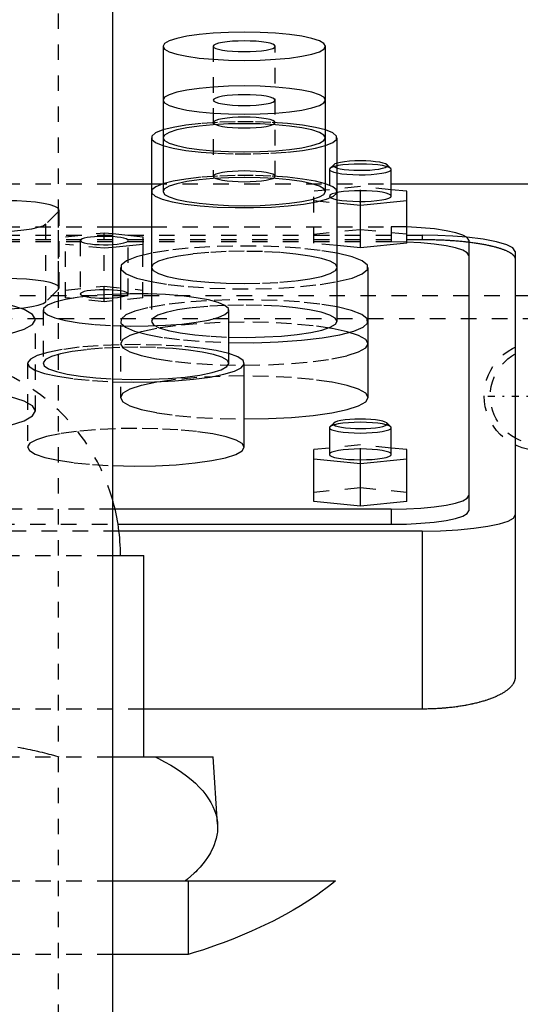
# Model space of a CAD drawing. Extents: x -125 to 125, y -82 to 428.
# Tile 7 of 10: x 6 to 39, y 266 to 329. Entities that reach past the tile are written whole.
import ezdxf

# ---------------------------------------------------------------- set-up
doc = ezdxf.new("R2010")
doc.units = 0
doc.linetypes.add('CENTER', pattern=[1.5, 0.45, -0.5, 0.05, -0.5])
doc.linetypes.add('DASHED', pattern=[2, 1, -1])
for name, color, linetype in [('AM_0', 7, 'CONTINUOUS'), ('AM_3', 7, 'DASHED'), ('AM_7', 7, 'CENTER')]:
    doc.layers.add(name, color=color, linetype=linetype)

msp = doc.modelspace()

# ---------------------------------------------------------------- linework, layer by layer
at = {"layer": 'AM_0', "color": 7, "linetype": 'CONTINUOUS'}
for p, q in [((12.5, 222.5), (12.5, 345.5)), ((15.75, 327.383), (15.75, 318.001)), ((26.25, 318.001), (26.25, 327.383)), ((15, 321.474), (15, 311.384)), ((27, 309.63), (27, 321.474)), ((30.469, 319.493), (30.223, 319.732)), ((30.5, 319.432), (30.469, 319.493)), ((30.5, 317.709), (30.5, 319.432)), ((12.5, 318.5), (15, 318.5)), ((30.5, 318.5), (50, 318.5)), ((31.5, 318.019), (30.5, 318.119)), ((31.5, 314.66), (31.5, 318.019)), ((27, 317.267), (28.5, 317.117)), ((28.5, 317.117), (31.5, 317.417)), ((28.5, 314.359), (28.5, 317.117)), ((12.5, 315.733), (15, 315.733)), ((12.5, 315.285), (14.45, 315.089)), ((14.45, 315.089), (14.45, 313.901)), ((35.5, 314.865), (35.5, 297.383)), ((14.45, 314.588), (12.5, 314.393)), ((28.5, 314.359), (27, 314.51)), ((31.5, 314.66), (28.5, 314.359)), ((38.5, 314.14), (38.5, 286.634)), ((13, 313.103), (13, 311.384)), ((29, 304.706), (29, 313.103)), ((20, 306.91), (20, 310.357)), ((21, 301.494), (21, 306.91)), ((26.531, 302.817), (26.5, 302.756)), ((26.5, 302.756), (26.5, 301.032)), ((26.777, 303.056), (26.531, 302.817)), ((30.469, 302.817), (30.223, 303.056)), ((30.5, 302.756), (30.469, 302.817)), ((30.5, 301.032), (30.5, 302.756)), ((26.5, 301.443), (25.5, 301.342)), ((31.5, 301.342), (30.5, 301.443)), ((25.5, 297.99), (25.5, 301.342)), ((25.5, 300.741), (28.5, 300.44)), ((28.5, 300.44), (31.5, 300.741)), ((31.5, 297.99), (31.5, 301.342)), ((28.5, 297.689), (28.5, 300.44)), ((28.5, 297.689), (25.5, 297.99)), ((31.5, 297.99), (28.5, 297.689)), ((30.5, 297.5), (12.649, 297.5)), ((30.5, 297.5), (30.5, 296.515)), ((12.843, 296.515), (30.5, 296.515)), ((32.5, 296.081), (12.903, 296.081)), ((32.5, 296.081), (32.5, 284.586)), ((12.514, 294.5), (14.5, 294.5)), ((14.5, 281.5), (14.5, 294.5)), ((32.5, 284.586), (14.5, 284.586)), ((12.513, 281.5), (19, 281.5)), ((19.272, 277.154), (19, 281.5)), ((12.5, 273.5), (26.891, 273.5)), ((17.375, 273.5), (17.375, 268.733)), ((17.375, 268.733), (12.5, 268.733))]:
    msp.add_line(p, q, dxfattribs=at)
for points in [[(15.75, 327.383), (15.851, 327.205), (16.15, 327.034), (16.635, 326.876), (17.288, 326.738), (18.083, 326.625), (18.991, 326.541), (19.976, 326.489), (21, 326.471), (22.024, 326.489), (23.009, 326.541), (23.917, 326.625), (24.712, 326.738), (25.365, 326.876), (25.85, 327.034), (26.149, 327.205), (26.25, 327.383), (26.149, 327.561), (25.85, 327.732), (25.365, 327.889), (24.712, 328.028), (23.917, 328.141), (23.009, 328.225), (22.024, 328.277), (21, 328.295), (19.976, 328.277), (18.991, 328.225), (18.083, 328.141), (17.288, 328.028), (16.635, 327.889), (16.15, 327.732), (15.851, 327.561)], [(19, 327.383), (19.038, 327.315), (19.152, 327.25), (19.337, 327.19), (19.586, 327.137), (19.889, 327.094), (20.235, 327.062), (20.61, 327.042), (21, 327.036), (21.39, 327.042), (21.765, 327.062), (22.111, 327.094), (22.414, 327.137), (22.663, 327.19), (22.848, 327.25), (22.962, 327.315), (23, 327.383), (22.962, 327.451), (22.848, 327.516), (22.663, 327.576), (22.414, 327.628), (22.111, 327.672), (21.765, 327.704), (21.39, 327.723), (21, 327.73), (20.61, 327.723), (20.235, 327.704), (19.889, 327.672), (19.586, 327.628), (19.337, 327.576), (19.152, 327.516), (19.038, 327.451)], [(15.75, 323.91), (15.851, 323.732), (16.15, 323.561), (16.635, 323.403), (17.288, 323.265), (18.083, 323.152), (18.991, 323.068), (19.976, 323.016), (21, 322.998), (22.024, 323.016), (23.009, 323.068), (23.917, 323.152), (24.712, 323.265), (25.365, 323.403), (25.85, 323.561), (26.149, 323.732), (26.25, 323.91), (26.149, 324.088), (25.85, 324.259), (25.365, 324.416), (24.712, 324.555), (23.917, 324.668), (23.009, 324.752), (22.024, 324.804), (21, 324.822), (19.976, 324.804), (18.991, 324.752), (18.083, 324.668), (17.288, 324.555), (16.635, 324.416), (16.15, 324.259), (15.851, 324.088)], [(19, 323.91), (19.038, 323.842), (19.152, 323.777), (19.337, 323.717), (19.586, 323.664), (19.889, 323.621), (20.235, 323.589), (20.61, 323.569), (21, 323.563), (21.39, 323.569), (21.765, 323.589), (22.111, 323.621), (22.414, 323.664), (22.663, 323.717), (22.848, 323.777), (22.962, 323.842), (23, 323.91), (22.962, 323.978), (22.848, 324.043), (22.663, 324.103), (22.414, 324.155), (22.111, 324.199), (21.765, 324.231), (21.39, 324.251), (21, 324.257), (20.61, 324.251), (20.235, 324.231), (19.889, 324.199), (19.586, 324.155), (19.337, 324.103), (19.152, 324.043), (19.038, 323.978)]]:
    msp.add_lwpolyline(points, close=True, dxfattribs=at)
for points in [[(15.747, 321.978), (15.273, 321.785), (15.031, 321.579), (15.031, 321.369), (15.273, 321.163), (15.747, 320.97)], [(26.253, 320.97), (26.727, 321.163), (26.969, 321.369), (26.969, 321.579), (26.727, 321.785), (26.253, 321.978)], [(28.5, 319.982), (28.142, 319.976), (27.798, 319.957), (27.485, 319.926), (27.214, 319.885), (26.998, 319.834)], [(30.223, 319.732), (30.128, 319.79), (29.968, 319.844), (29.751, 319.891), (29.484, 319.93), (29.179, 319.959), (28.846, 319.976), (28.5, 319.982)], [(26.998, 319.203), (27.294, 319.155), (27.637, 319.119), (28.016, 319.095), (28.415, 319.085), (28.817, 319.089), (29.206, 319.107), (29.567, 319.138), (29.884, 319.181), (30.145, 319.235), (30.34, 319.296), (30.459, 319.363), (30.5, 319.432)], [(26.999, 319.522), (27.205, 319.474), (27.463, 319.434), (27.761, 319.403), (28.089, 319.383), (28.432, 319.375), (28.778, 319.378), (29.114, 319.394), (29.425, 319.42), (29.7, 319.457), (29.927, 319.503), (30.099, 319.555), (30.208, 319.612), (30.25, 319.672), (30.223, 319.732)], [(15.747, 318.505), (15.28, 318.316), (15.036, 318.115), (15.023, 317.909), (15.244, 317.707), (15.688, 317.516), (16.34, 317.345), (17.173, 317.199), (18.155, 317.084), (19.247, 317.005), (20.408, 316.964), (21.592, 316.964), (22.753, 317.005), (23.845, 317.084), (24.827, 317.199), (25.66, 317.345), (26.312, 317.516), (26.756, 317.707), (26.977, 317.909), (26.964, 318.115), (26.72, 318.316), (26.253, 318.505)], [(15.75, 318.001), (15.851, 317.823), (16.15, 317.652), (16.635, 317.495), (17.288, 317.356), (18.083, 317.243), (18.991, 317.159), (19.976, 317.107), (21, 317.089), (22.024, 317.107), (23.009, 317.159), (23.917, 317.243), (24.712, 317.356), (25.365, 317.495), (25.85, 317.652), (26.149, 317.823), (26.25, 318.001)], [(26.998, 317.479), (27.294, 317.432), (27.637, 317.395), (28.016, 317.372), (28.415, 317.362), (28.817, 317.366), (29.206, 317.384), (29.567, 317.415), (29.884, 317.458), (30.145, 317.511), (30.34, 317.572), (30.459, 317.639), (30.5, 317.709)], [(35.5, 314.865), (35.405, 315.034), (35.122, 315.196), (34.663, 315.346), (34.046, 315.477), (33.293, 315.585), (32.433, 315.666), (31.5, 315.716)], [(12.501, 314.587), (12.779, 314.611), (13.024, 314.645), (13.226, 314.686), (13.376, 314.733), (13.469, 314.785), (13.5, 314.839), (13.469, 314.892), (13.376, 314.944), (13.226, 314.992), (13.024, 315.033), (12.779, 315.066), (12.501, 315.09)], [(38.5, 314.14), (38.363, 314.362), (37.959, 314.573), (37.305, 314.764), (36.432, 314.927), (35.38, 315.054)], [(15, 314.022), (14.043, 313.789), (13.382, 313.527), (13.043, 313.247), (13.042, 312.961), (13.379, 312.681), (14.039, 312.419), (14.994, 312.186)], [(27.006, 312.186), (27.961, 312.418), (28.621, 312.68), (28.958, 312.96), (28.958, 313.246), (28.621, 313.526), (27.961, 313.788), (27.006, 314.021)], [(15, 313.103), (15.115, 312.9), (15.457, 312.704), (16.011, 312.524), (16.757, 312.366), (17.667, 312.237), (18.704, 312.141), (19.829, 312.081), (21, 312.061)], [(12.498, 309.348), (13.634, 309.317), (14.784, 309.324), (15.904, 309.369), (16.955, 309.45), (17.897, 309.565), (18.696, 309.708), (19.322, 309.876), (19.753, 310.061), (19.972, 310.257), (19.972, 310.457), (19.753, 310.653), (19.322, 310.838), (18.696, 311.006), (17.897, 311.149), (16.955, 311.264), (15.904, 311.345), (14.784, 311.39), (13.634, 311.397), (12.498, 311.366)], [(19.999, 308.252), (21.608, 308.245), (23.193, 308.294), (24.689, 308.398), (26.036, 308.551), (27.178, 308.748), (28.071, 308.98), (28.677, 309.239), (28.972, 309.514), (28.944, 309.794), (28.595, 310.067), (27.938, 310.322), (27, 310.549)], [(19.999, 308.603), (21.153, 308.589), (22.302, 308.613), (23.402, 308.675), (24.413, 308.773), (25.297, 308.903), (26.021, 309.06), (26.558, 309.238), (26.888, 309.43), (27, 309.63)], [(12.499, 305.723), (13.845, 305.695), (15.197, 305.713), (16.504, 305.775), (17.718, 305.88), (18.791, 306.024), (19.685, 306.201), (20.366, 306.405), (20.808, 306.627), (20.994, 306.86), (20.918, 307.096), (20.583, 307.324), (20, 307.536)], [(12.498, 305.901), (13.698, 305.87), (14.91, 305.88), (16.085, 305.933), (17.175, 306.026), (18.135, 306.155), (18.925, 306.315), (19.514, 306.499), (19.877, 306.701), (20, 306.91)], [(21, 303.317), (22.561, 303.344), (24.061, 303.423), (25.445, 303.551), (26.657, 303.724), (27.652, 303.935), (28.391, 304.175), (28.846, 304.435), (29, 304.706)], [(26.777, 303.056), (26.75, 302.996), (26.79, 302.937), (26.895, 302.881), (27.061, 302.829), (27.282, 302.784), (27.549, 302.747), (27.853, 302.72), (28.181, 302.703), (28.521, 302.698), (28.861, 302.705), (29.187, 302.722), (29.487, 302.751), (29.749, 302.789), (29.963, 302.835), (30.122, 302.888), (30.219, 302.945), (30.25, 303.004), (30.215, 303.063), (30.114, 303.12), (29.951, 303.172), (29.734, 303.217), (29.469, 303.255), (29.167, 303.283), (28.84, 303.3), (28.5, 303.306)], [(28.5, 303.306), (28.154, 303.3), (27.821, 303.282), (27.516, 303.253), (27.249, 303.214), (27.032, 303.167), (26.872, 303.114), (26.777, 303.056)], [(26.5, 302.756), (26.538, 302.688), (26.652, 302.623), (26.837, 302.563), (27.086, 302.51), (27.389, 302.467), (27.735, 302.435), (28.11, 302.415), (28.5, 302.408), (28.89, 302.415), (29.265, 302.435), (29.611, 302.467), (29.914, 302.51), (30.163, 302.563), (30.348, 302.623), (30.462, 302.688), (30.5, 302.756)], [(12.499, 300.307), (13.877, 300.279), (15.26, 300.298), (16.593, 300.365), (17.825, 300.476), (18.906, 300.627), (19.795, 300.812), (20.455, 301.024), (20.862, 301.254), (21, 301.494)], [(26.5, 301.032), (26.538, 300.965), (26.652, 300.899), (26.837, 300.839), (27.086, 300.787), (27.389, 300.744), (27.735, 300.711), (28.11, 300.692), (28.5, 300.685), (28.89, 300.692), (29.265, 300.711), (29.611, 300.744), (29.914, 300.787), (30.163, 300.839), (30.348, 300.899), (30.462, 300.965), (30.5, 301.032)], [(30.5, 297.5), (31.475, 297.517), (32.413, 297.566), (33.278, 297.646), (34.036, 297.754), (34.657, 297.886), (35.119, 298.036), (35.404, 298.199), (35.5, 298.368)], [(30.5, 296.515), (31.475, 296.532), (32.413, 296.581), (33.278, 296.662), (34.036, 296.769), (34.657, 296.901), (35.119, 297.051), (35.404, 297.214), (35.5, 297.383)], [(32.5, 296.081), (33.671, 296.101), (34.796, 296.16), (35.833, 296.257), (36.743, 296.386), (37.489, 296.544), (38.043, 296.724), (38.385, 296.92), (38.5, 297.123)]]:
    msp.add_lwpolyline(points, dxfattribs=at)
for points in [[(38.5, 286.634, 0), (38.5, 286.62, 0), (38.499, 286.592, 0), (38.496, 286.563, 0), (38.495, 286.549, 0), (38.493, 286.535, 0), (38.488, 286.506, 0), (38.482, 286.478, 0), (38.475, 286.449, 0), (38.467, 286.42, 0), (38.457, 286.391, 0), (38.452, 286.377, 0), (38.446, 286.362, 0), (38.434, 286.333, 0), (38.42, 286.304, 0), (38.405, 286.275, 0), (38.389, 286.246, 0), (38.372, 286.217, 0), (38.363, 286.203, 0), (38.354, 286.188, 0), (38.334, 286.159, 0), (38.313, 286.13, 0), (38.301, 286.116, 0), (38.29, 286.101, 0), (38.266, 286.073, 0), (38.241, 286.044, 0), (38.228, 286.03, 0), (38.215, 286.015, 0), (38.188, 285.987, 0), (38.159, 285.958, 0), (38.129, 285.93, 0), (38.098, 285.902, 0), (38.065, 285.874, 0), (38.048, 285.86, 0), (38.032, 285.846, 0), (37.997, 285.818, 0), (37.961, 285.791, 0), (37.923, 285.764, 0), (37.885, 285.736, 0), (37.845, 285.709, 0), (37.825, 285.696, 0), (37.805, 285.683, 0), (37.763, 285.656, 0), (37.72, 285.63, 0), (37.676, 285.604, 0), (37.631, 285.578, 0), (37.584, 285.552, 0), (37.561, 285.54, 0), (37.537, 285.527, 0), (37.489, 285.502, 0), (37.44, 285.477, 0), (37.39, 285.453, 0), (37.339, 285.429, 0), (37.287, 285.405, 0), (37.261, 285.393, 0), (37.234, 285.381, 0), (37.181, 285.358, 0), (37.126, 285.335, 0), (37.071, 285.313, 0), (37.015, 285.291, 0), (36.959, 285.269, 0), (36.93, 285.258, 0), (36.902, 285.247, 0), (36.844, 285.226, 0), (36.785, 285.205, 0), (36.756, 285.195, 0), (36.726, 285.185, 0), (36.666, 285.165, 0), (36.605, 285.145, 0), (36.574, 285.135, 0), (36.543, 285.125, 0), (36.479, 285.106, 0), (36.415, 285.086, 0), (36.349, 285.067, 0), (36.283, 285.048, 0), (36.215, 285.03, 0), (36.181, 285.021, 0), (36.147, 285.012, 0), (36.077, 284.994, 0), (36.007, 284.976, 0), (35.935, 284.958, 0), (35.863, 284.941, 0), (35.79, 284.925, 0), (35.753, 284.916, 0), (35.716, 284.908, 0), (35.641, 284.892, 0), (35.565, 284.876, 0), (35.488, 284.861, 0), (35.411, 284.846, 0), (35.333, 284.831, 0), (35.294, 284.824, 0), (35.254, 284.817, 0), (35.175, 284.803, 0), (35.094, 284.79, 0), (35.014, 284.776, 0), (34.932, 284.764, 0), (34.851, 284.752, 0), (34.809, 284.746, 0), (34.768, 284.74, 0), (34.685, 284.728, 0), (34.602, 284.717, 0), (34.518, 284.707, 0), (34.434, 284.697, 0), (34.349, 284.687, 0), (34.306, 284.682, 0), (34.264, 284.678, 0), (34.178, 284.669, 0), (34.093, 284.66, 0), (34.05, 284.656, 0), (34.007, 284.653, 0), (33.921, 284.645, 0), (33.834, 284.638, 0), (33.791, 284.635, 0), (33.748, 284.631, 0), (33.661, 284.625, 0), (33.575, 284.62, 0), (33.488, 284.614, 0), (33.401, 284.61, 0), (33.315, 284.605, 0), (33.271, 284.603, 0), (33.228, 284.601, 0), (33.142, 284.598, 0), (33.055, 284.595, 0), (32.969, 284.593, 0), (32.883, 284.59, 0), (32.797, 284.589, 0), (32.755, 284.588, 0), (32.712, 284.587, 0), (32.627, 284.587, 0), (32.542, 284.586, 0), (32.5, 284.586, 0)], [(19.272, 277.154, 0), (19.276, 277.053, 0), (19.275, 276.85, 0), (19.26, 276.646, 0), (19.247, 276.543, 0), (19.231, 276.44, 0), (19.187, 276.234, 0), (19.129, 276.027, 0), (19.057, 275.819, 0), (18.97, 275.612, 0), (18.868, 275.404, 0), (18.812, 275.301, 0), (18.752, 275.198, 0), (18.622, 274.992, 0), (18.478, 274.787, 0), (18.32, 274.583, 0), (18.148, 274.381, 0), (17.963, 274.181, 0), (17.865, 274.082, 0), (17.764, 273.984, 0), (17.553, 273.788, 0), (17.33, 273.595, 0), (17.213, 273.5, 0)], [(26.891, 273.5, 0), (26.716, 273.351, 0), (26.347, 273.054, 0), (25.954, 272.758, 0), (25.75, 272.61, 0), (25.539, 272.463, 0), (25.101, 272.17, 0), (24.642, 271.88, 0), (24.16, 271.594, 0), (23.658, 271.312, 0), (23.136, 271.035, 0), (22.868, 270.898, 0), (22.594, 270.762, 0), (22.035, 270.496, 0), (21.457, 270.236, 0), (20.864, 269.983, 0), (20.256, 269.737, 0), (19.635, 269.499, 0), (19.319, 269.384, 0), (19.001, 269.27, 0), (18.357, 269.048, 0), (17.704, 268.836, 0), (17.375, 268.733, 0)]]:
    msp.add_polyline3d(points, dxfattribs=at)
msp.add_arc((0, 294.5), 13, 0, 15.94237, dxfattribs=at)
at = {"layer": 'AM_3', "color": 6, "linetype": 'DASHED'}
for p, q in [((9, -59.5), (9, 360.5)), ((19, 327.383), (19, 318.986)), ((23, 318.986), (23, 327.383)), ((26.5, 319.432), (26.5, 317.709)), ((26.777, 319.732), (26.531, 319.493)), ((-12.5, 318.5), (12.5, 318.5)), ((15, 318.5), (30.5, 318.5)), ((28.5, 318.32), (25.5, 318.019)), ((25.5, 314.66), (25.5, 318.019)), ((28.5, 317.117), (28.5, 318.32)), ((30.5, 318.119), (28.5, 318.32)), ((25.5, 317.417), (27, 317.267)), ((8.996, 316.711), (8.185, 315.912)), ((8.996, 311.689), (8.996, 316.711)), ((9.048, 311.791), (9.048, 316.814)), ((-30.5, 315.733), (12.5, 315.733)), ((8.185, 310.89), (8.185, 315.912)), ((15, 315.733), (30.5, 315.733)), ((25.5, 315.262), (28.5, 315.563)), ((28.5, 315.563), (31.5, 315.262)), ((31.5, 315.716), (30.5, 315.733)), ((30.5, 315.733), (30.5, 314.748)), ((-32.5, 315.182), (32.5, 315.182)), ((-32.5, 314.91), (32.5, 314.91)), ((30.5, 314.748), (-30.5, 314.748)), ((9.45, 315.089), (11.95, 315.34)), ((9.45, 311.141), (9.45, 315.089)), ((10.4, 314.839), (10.4, 311.392)), ((11.95, 315.34), (12.5, 315.285)), ((11.95, 310.891), (11.95, 315.34)), ((13.5, 311.392), (13.5, 314.839)), ((32.5, 315.182), (32.5, 314.91)), ((11.95, 314.337), (9.45, 314.588)), ((12.5, 314.393), (11.95, 314.337)), ((27, 314.51), (25.5, 314.66)), ((14.45, 311.141), (14.45, 313.901)), ((8.996, 311.689), (8.185, 310.89)), ((9.45, 311.642), (11.95, 311.893)), ((11.95, 311.893), (14.45, 311.642)), ((-47.497, 311.3), (47.497, 311.3)), ((11.95, 310.891), (9.45, 311.141)), ((14.45, 311.141), (11.95, 310.891)), ((13, 311.384), (13, 304.706)), ((15, 311.384), (15, 309.63)), ((8, 310.357), (8, 306.91)), ((-43, 309.8), (44, 309.8)), ((7.5, 303.838), (7.5, 309.747)), ((7, 306.91), (7, 301.494)), ((28.5, 301.643), (26.5, 301.443)), ((28.5, 300.44), (28.5, 301.643)), ((30.5, 301.443), (28.5, 301.643)), ((25.5, 298.591), (28.5, 298.892)), ((28.5, 298.892), (31.5, 298.591)), ((12.649, 297.5), (-12.649, 297.5)), ((-12.843, 296.515), (12.843, 296.515)), ((12.903, 296.081), (-12.903, 296.081)), ((-12.514, 294.5), (12.514, 294.5)), ((14.5, 284.586), (-14.5, 284.586)), ((-12.513, 281.5), (12.513, 281.5)), ((-12.5, 273.5), (12.5, 273.5)), ((12.5, 268.733), (-12.5, 268.733))]:
    msp.add_line(p, q, dxfattribs=at)
for points in [[(26.253, 321.978), (25.596, 322.144), (24.766, 322.285), (23.796, 322.396), (22.72, 322.472), (21.581, 322.511), (20.419, 322.511), (19.28, 322.472), (18.204, 322.396), (17.234, 322.285), (16.404, 322.144), (15.747, 321.978)], [(15.747, 320.97), (16.404, 320.804), (17.234, 320.663), (18.204, 320.552), (19.28, 320.476), (20.419, 320.437), (21.581, 320.437), (22.72, 320.476), (23.796, 320.552), (24.766, 320.663), (25.596, 320.804), (26.253, 320.97)], [(26.998, 319.834), (26.861, 319.785), (26.777, 319.732)], [(26.531, 319.493), (26.5, 319.431), (26.533, 319.369), (26.63, 319.309), (26.786, 319.253), (26.998, 319.203)], [(28.5, 319.78), (28.104, 319.773), (27.725, 319.752), (27.375, 319.719), (27.07, 319.675), (26.822, 319.621), (26.64, 319.56), (26.531, 319.493)], [(26.777, 319.732), (26.75, 319.678), (26.779, 319.624), (26.862, 319.571), (26.999, 319.522)], [(30.469, 319.493), (30.36, 319.56), (30.178, 319.621), (29.93, 319.675), (29.625, 319.719), (29.275, 319.752), (28.896, 319.773), (28.5, 319.78)], [(26.253, 318.505), (25.596, 318.671), (24.766, 318.812), (23.796, 318.923), (22.72, 318.999), (21.581, 319.038), (20.419, 319.038), (19.28, 318.999), (18.204, 318.923), (17.234, 318.812), (16.404, 318.671), (15.747, 318.505)], [(26.25, 318.001), (26.149, 318.179), (25.85, 318.35), (25.365, 318.508), (24.712, 318.646), (23.917, 318.759), (23.009, 318.843), (22.024, 318.895), (21, 318.913), (19.976, 318.895), (18.991, 318.843), (18.083, 318.759), (17.288, 318.646), (16.635, 318.508), (16.15, 318.35), (15.851, 318.179), (15.75, 318.001)], [(28.5, 318.056), (28.12, 318.05), (27.754, 318.031), (27.416, 318.001), (27.116, 317.96), (26.867, 317.909), (26.678, 317.852), (26.554, 317.789), (26.502, 317.724), (26.522, 317.657), (26.614, 317.593), (26.775, 317.533), (26.998, 317.479)], [(30.5, 317.709), (30.462, 317.777), (30.348, 317.842), (30.163, 317.902), (29.914, 317.954), (29.611, 317.998), (29.265, 318.03), (28.89, 318.049), (28.5, 318.056)], [(8.996, 316.711), (9.047, 316.825), (8.971, 316.939), (8.77, 317.048), (8.452, 317.148), (8.029, 317.235), (7.516, 317.307), (6.934, 317.36), (6.303, 317.393), (5.648, 317.404)], [(4.837, 315.425), (5.511, 315.436), (6.158, 315.471), (6.752, 315.527), (7.271, 315.603), (7.693, 315.695), (8.002, 315.799), (8.185, 315.912)], [(12.501, 315.09), (12.212, 315.104), (11.913, 315.108), (11.616, 315.102), (11.332, 315.085), (11.07, 315.06), (10.841, 315.027), (10.654, 314.986), (10.515, 314.94), (10.429, 314.89), (10.4, 314.839), (10.429, 314.787), (10.515, 314.737), (10.654, 314.691), (10.841, 314.651), (11.07, 314.617), (11.332, 314.592), (11.616, 314.576), (11.913, 314.57), (12.212, 314.573), (12.501, 314.587)], [(35.5, 313.88), (35.404, 314.049), (35.119, 314.212), (34.657, 314.362), (34.036, 314.494), (33.278, 314.602), (32.413, 314.682), (31.475, 314.732), (30.5, 314.748)], [(35.38, 315.054), (34.466, 315.125), (33.497, 315.168), (32.5, 315.182)], [(27.006, 314.021), (25.909, 314.2), (24.638, 314.34), (23.237, 314.437), (21.758, 314.486), (20.251, 314.486), (18.771, 314.437), (17.371, 314.341), (16.098, 314.201), (15, 314.022)], [(21, 312.061), (22.171, 312.081), (23.296, 312.141), (24.333, 312.237), (25.243, 312.366), (25.989, 312.524), (26.543, 312.704), (26.885, 312.9), (27, 313.103), (26.885, 313.306), (26.543, 313.502), (25.989, 313.682), (25.243, 313.84), (24.333, 313.969), (23.296, 314.066), (22.171, 314.125), (21, 314.145), (19.829, 314.125), (18.704, 314.066), (17.667, 313.969), (16.757, 313.84), (16.011, 313.682), (15.457, 313.502), (15.115, 313.306), (15, 313.103)], [(8.996, 311.689), (9.047, 311.803), (8.971, 311.916), (8.77, 312.025), (8.452, 312.125), (8.029, 312.213), (7.516, 312.285), (6.934, 312.338), (6.303, 312.371), (5.648, 312.382)], [(14.994, 312.186), (16.092, 312.006), (17.364, 311.866), (18.766, 311.769), (20.246, 311.72), (21.754, 311.72), (23.234, 311.769), (24.636, 311.866), (25.908, 312.006), (27.006, 312.186)], [(12.498, 311.366), (11.359, 311.293), (10.329, 311.181), (9.448, 311.036), (8.754, 310.863), (8.275, 310.669), (8.031, 310.462), (8.031, 310.252), (8.275, 310.045), (8.754, 309.851), (9.448, 309.678), (10.329, 309.533), (11.359, 309.421), (12.498, 309.348)], [(27, 310.549), (25.872, 310.732), (24.563, 310.874), (23.122, 310.97), (21.601, 311.015), (20.058, 311.01), (18.55, 310.953), (17.134, 310.846), (15.861, 310.695), (14.779, 310.504), (13.929, 310.28), (13.342, 310.032), (13.04, 309.769), (13.034, 309.501), (13.325, 309.238), (13.901, 308.99), (14.742, 308.765), (15.815, 308.572), (17.081, 308.419), (18.494, 308.311), (19.999, 308.252)], [(4.837, 310.402), (5.511, 310.414), (6.158, 310.448), (6.752, 310.505), (7.271, 310.58), (7.693, 310.672), (8.002, 310.777), (8.185, 310.89)], [(5.899, 308.831), (6.777, 309.116), (7.317, 309.425), (7.5, 309.747), (7.317, 310.069), (6.777, 310.378), (5.899, 310.664)], [(27, 309.63), (26.883, 309.835), (26.538, 310.031), (25.976, 310.212), (25.221, 310.371), (24.302, 310.5), (23.254, 310.596), (22.119, 310.654), (20.94, 310.672), (19.763, 310.65), (18.635, 310.588), (17.598, 310.488), (16.694, 310.356), (15.958, 310.195), (15.417, 310.012), (15.094, 309.814), (15.001, 309.609), (15.141, 309.405), (15.51, 309.21), (16.092, 309.031), (16.865, 308.875), (17.799, 308.749), (18.857, 308.657), (19.999, 308.603)], [(20, 307.536), (19.175, 307.729), (18.148, 307.889), (16.959, 308.012), (15.655, 308.091), (14.286, 308.125), (12.907, 308.111), (11.569, 308.05), (10.327, 307.945), (9.228, 307.799), (8.315, 307.619), (7.623, 307.412), (7.18, 307.184), (7.003, 306.946), (7.099, 306.707), (7.463, 306.475), (8.083, 306.261), (8.933, 306.072), (9.98, 305.915), (11.185, 305.797), (12.499, 305.723)], [(20, 306.91), (19.888, 307.111), (19.555, 307.304), (19.013, 307.483), (18.284, 307.64), (17.395, 307.769), (16.378, 307.867), (15.272, 307.928), (14.118, 307.952), (12.96, 307.936), (11.841, 307.882), (10.803, 307.792), (9.885, 307.668), (9.12, 307.516), (8.539, 307.342), (8.163, 307.151), (8.005, 306.951), (8.071, 306.75), (8.36, 306.555), (8.861, 306.373), (9.554, 306.211), (10.413, 306.075), (11.407, 305.971), (12.498, 305.901)], [(29, 304.706), (28.846, 304.977), (28.391, 305.238), (27.652, 305.478), (26.657, 305.689), (25.445, 305.861), (24.061, 305.99), (22.561, 306.069), (21, 306.096), (19.439, 306.069), (17.939, 305.99), (16.555, 305.861), (15.343, 305.689), (14.348, 305.478), (13.609, 305.238), (13.154, 304.977), (13, 304.706), (13.154, 304.435), (13.609, 304.175), (14.348, 303.935), (15.343, 303.724), (16.555, 303.551), (17.939, 303.423), (19.439, 303.344), (21, 303.317)], [(5.899, 302.922), (6.777, 303.207), (7.317, 303.516), (7.5, 303.838), (7.317, 304.16), (6.777, 304.469), (5.899, 304.755)], [(21, 301.494), (20.867, 301.73), (20.472, 301.957), (19.83, 302.167), (18.967, 302.351), (17.914, 302.502), (16.712, 302.615), (15.407, 302.685), (14.048, 302.709), (12.688, 302.688), (11.377, 302.621), (10.166, 302.511), (9.102, 302.362), (8.224, 302.181), (7.566, 301.973), (7.153, 301.746), (7.001, 301.511), (7.115, 301.274), (7.492, 301.046), (8.117, 300.835), (8.966, 300.649), (10.006, 300.496), (11.199, 300.38), (12.499, 300.307)], [(30.469, 302.817), (30.36, 302.883), (30.178, 302.945), (29.93, 302.999), (29.625, 303.043), (29.275, 303.076), (28.896, 303.096), (28.5, 303.103), (28.104, 303.096), (27.725, 303.076), (27.375, 303.043), (27.07, 302.999), (26.822, 302.945), (26.64, 302.883), (26.531, 302.817)], [(30.5, 301.032), (30.462, 301.1), (30.348, 301.165), (30.163, 301.225), (29.914, 301.278), (29.611, 301.321), (29.265, 301.353), (28.89, 301.373), (28.5, 301.38), (28.11, 301.373), (27.735, 301.353), (27.389, 301.321), (27.086, 301.278), (26.837, 301.225), (26.652, 301.165), (26.538, 301.1), (26.5, 301.032)]]:
    msp.add_lwpolyline(points, dxfattribs=at)
for points in [[(15.75, 321.474), (15.851, 321.296), (16.15, 321.125), (16.635, 320.968), (17.288, 320.829), (18.083, 320.716), (18.991, 320.632), (19.976, 320.58), (21, 320.562), (22.024, 320.58), (23.009, 320.632), (23.917, 320.716), (24.712, 320.829), (25.365, 320.968), (25.85, 321.125), (26.149, 321.296), (26.25, 321.474), (26.149, 321.652), (25.85, 321.823), (25.365, 321.981), (24.712, 322.119), (23.917, 322.232), (23.009, 322.316), (22.024, 322.368), (21, 322.386), (19.976, 322.368), (18.991, 322.316), (18.083, 322.232), (17.288, 322.119), (16.635, 321.981), (16.15, 321.823), (15.851, 321.652)], [(19, 322.459), (19.038, 322.391), (19.152, 322.326), (19.337, 322.266), (19.586, 322.213), (19.889, 322.17), (20.235, 322.138), (20.61, 322.118), (21, 322.112), (21.39, 322.118), (21.765, 322.138), (22.111, 322.17), (22.414, 322.213), (22.663, 322.266), (22.848, 322.326), (22.962, 322.391), (23, 322.459), (22.962, 322.527), (22.848, 322.592), (22.663, 322.652), (22.414, 322.704), (22.111, 322.748), (21.765, 322.78), (21.39, 322.799), (21, 322.806), (20.61, 322.799), (20.235, 322.78), (19.889, 322.748), (19.586, 322.704), (19.337, 322.652), (19.152, 322.592), (19.038, 322.527)], [(19, 318.986), (19.038, 318.918), (19.152, 318.853), (19.337, 318.793), (19.586, 318.74), (19.889, 318.697), (20.235, 318.665), (20.61, 318.645), (21, 318.639), (21.39, 318.645), (21.765, 318.665), (22.111, 318.697), (22.414, 318.74), (22.663, 318.793), (22.848, 318.853), (22.962, 318.918), (23, 318.986), (22.962, 319.054), (22.848, 319.119), (22.663, 319.179), (22.414, 319.231), (22.111, 319.275), (21.765, 319.307), (21.39, 319.326), (21, 319.333), (20.61, 319.326), (20.235, 319.307), (19.889, 319.275), (19.586, 319.231), (19.337, 319.179), (19.152, 319.119), (19.038, 319.054)], [(13.5, 311.392), (13.47, 311.444), (13.382, 311.495), (13.239, 311.541), (13.046, 311.582), (12.811, 311.616), (12.543, 311.641), (12.252, 311.656), (11.95, 311.661), (11.648, 311.656), (11.357, 311.641), (11.089, 311.616), (10.854, 311.582), (10.661, 311.541), (10.518, 311.495), (10.43, 311.444), (10.4, 311.392), (10.43, 311.339), (10.518, 311.289), (10.661, 311.242), (10.854, 311.202), (11.089, 311.168), (11.357, 311.143), (11.648, 311.128), (11.95, 311.123), (12.252, 311.128), (12.543, 311.143), (12.811, 311.168), (13.046, 311.202), (13.239, 311.242), (13.382, 311.289), (13.47, 311.339)], [(13, 308.179), (13.154, 307.908), (13.609, 307.648), (14.348, 307.408), (15.343, 307.197), (16.555, 307.024), (17.939, 306.896), (19.439, 306.817), (21, 306.79), (22.561, 306.817), (24.061, 306.896), (25.445, 307.024), (26.657, 307.197), (27.652, 307.408), (28.391, 307.648), (28.846, 307.908), (29, 308.179), (28.846, 308.45), (28.391, 308.711), (27.652, 308.951), (26.657, 309.162), (25.445, 309.334), (24.061, 309.463), (22.561, 309.542), (21, 309.568), (19.439, 309.542), (17.939, 309.463), (16.555, 309.334), (15.343, 309.162), (14.348, 308.951), (13.609, 308.711), (13.154, 308.45)]]:
    msp.add_lwpolyline(points, close=True, dxfattribs=at)
for points in [[(32.5, 314.91, 0), (32.542, 314.91, 0), (32.626, 314.909, 0), (32.711, 314.909, 0), (32.753, 314.909, 0), (32.795, 314.908, 0), (32.881, 314.907, 0), (32.966, 314.906, 0), (33.052, 314.904, 0), (33.137, 314.903, 0), (33.223, 314.901, 0), (33.266, 314.9, 0), (33.309, 314.898, 0), (33.396, 314.896, 0), (33.482, 314.893, 0), (33.568, 314.89, 0), (33.654, 314.887, 0), (33.74, 314.883, 0), (33.783, 314.881, 0), (33.826, 314.879, 0), (33.912, 314.875, 0), (33.998, 314.87, 0), (34.041, 314.868, 0), (34.083, 314.866, 0), (34.168, 314.861, 0), (34.253, 314.855, 0), (34.296, 314.853, 0), (34.338, 314.85, 0), (34.422, 314.844, 0), (34.506, 314.838, 0), (34.59, 314.832, 0), (34.673, 314.825, 0), (34.756, 314.818, 0), (34.797, 314.815, 0), (34.838, 314.811, 0), (34.919, 314.804, 0), (35.001, 314.796, 0), (35.081, 314.789, 0), (35.161, 314.781, 0), (35.24, 314.772, 0), (35.28, 314.768, 0), (35.319, 314.764, 0), (35.397, 314.755, 0), (35.474, 314.746, 0), (35.551, 314.737, 0), (35.626, 314.727, 0), (35.701, 314.717, 0), (35.738, 314.713, 0), (35.775, 314.708, 0), (35.849, 314.697, 0), (35.921, 314.687, 0), (35.992, 314.677, 0), (36.063, 314.666, 0), (36.133, 314.655, 0), (36.167, 314.65, 0), (36.201, 314.644, 0), (36.269, 314.633, 0), (36.336, 314.621, 0), (36.401, 314.61, 0), (36.466, 314.598, 0), (36.529, 314.586, 0), (36.561, 314.58, 0), (36.592, 314.574, 0), (36.653, 314.562, 0), (36.714, 314.55, 0), (36.743, 314.544, 0), (36.773, 314.537, 0), (36.832, 314.525, 0), (36.89, 314.512, 0), (36.918, 314.505, 0), (36.947, 314.499, 0), (37.004, 314.485, 0), (37.06, 314.472, 0), (37.115, 314.458, 0), (37.17, 314.444, 0), (37.224, 314.43, 0), (37.25, 314.423, 0), (37.277, 314.415, 0), (37.329, 314.401, 0), (37.38, 314.386, 0), (37.43, 314.371, 0), (37.48, 314.356, 0), (37.528, 314.34, 0), (37.552, 314.332, 0), (37.576, 314.325, 0), (37.622, 314.309, 0), (37.668, 314.293, 0), (37.712, 314.277, 0), (37.755, 314.26, 0), (37.797, 314.244, 0), (37.818, 314.236, 0), (37.839, 314.227, 0), (37.878, 314.211, 0), (37.917, 314.194, 0), (37.955, 314.177, 0), (37.991, 314.16, 0), (38.026, 314.142, 0), (38.044, 314.134, 0), (38.06, 314.125, 0), (38.093, 314.107, 0), (38.125, 314.09, 0), (38.155, 314.072, 0), (38.184, 314.054, 0), (38.212, 314.036, 0), (38.225, 314.027, 0), (38.238, 314.018, 0), (38.264, 314, 0), (38.288, 313.982, 0), (38.299, 313.973, 0), (38.31, 313.964, 0), (38.332, 313.946, 0), (38.352, 313.928, 0), (38.361, 313.919, 0), (38.371, 313.909, 0), (38.388, 313.891, 0), (38.404, 313.873, 0), (38.419, 313.854, 0), (38.433, 313.836, 0), (38.445, 313.818, 0), (38.451, 313.808, 0), (38.456, 313.799, 0), (38.466, 313.781, 0), (38.475, 313.762, 0), (38.482, 313.744, 0), (38.488, 313.726, 0), (38.493, 313.708, 0), (38.495, 313.699, 0), (38.496, 313.689, 0), (38.499, 313.671, 0), (38.5, 313.653, 0), (38.5, 313.644, 0)], [(6.361, 282.127, 0), (6.524, 282.097, 0), (6.685, 282.066, 0), (6.766, 282.05, 0), (6.846, 282.035, 0), (7.005, 282.002, 0), (7.163, 281.97, 0), (7.32, 281.936, 0), (7.475, 281.902, 0), (7.629, 281.866, 0), (7.706, 281.849, 0), (7.782, 281.831, 0), (7.934, 281.794, 0), (8.084, 281.757, 0), (8.233, 281.719, 0), (8.38, 281.681, 0), (8.526, 281.642, 0), (8.598, 281.622, 0), (8.67, 281.602, 0), (8.813, 281.562, 0), (8.954, 281.521, 0), (9.024, 281.5, 0)], [(15.238, 281.5, 0), (15.449, 281.396, 0), (15.856, 281.183, 0), (16.244, 280.964, 0), (16.429, 280.852, 0), (16.61, 280.739, 0), (16.954, 280.508, 0), (17.275, 280.273, 0), (17.573, 280.034, 0), (17.847, 279.791, 0), (18.096, 279.544, 0), (18.212, 279.421, 0), (18.322, 279.296, 0), (18.522, 279.046, 0), (18.698, 278.795, 0), (18.849, 278.543, 0), (18.977, 278.292, 0), (19.08, 278.043, 0), (19.124, 277.918, 0), (19.162, 277.794, 0), (19.222, 277.541, 0), (19.261, 277.284, 0), (19.272, 277.154, 0)]]:
    msp.add_polyline3d(points, dxfattribs=at)
for radius in [3.5, 3.1]:
    msp.add_circle((40, 304.8), radius, dxfattribs=at)
msp.add_arc((0, 294.5), 13, 15.94237, 164.05763, dxfattribs=at)
at = {"layer": 'AM_7', "color": 4, "linetype": 'CENTER'}
msp.add_line((36.745, 304.8), (43.255, 304.8), dxfattribs=at)

doc.saveas('drawing.dxf')
